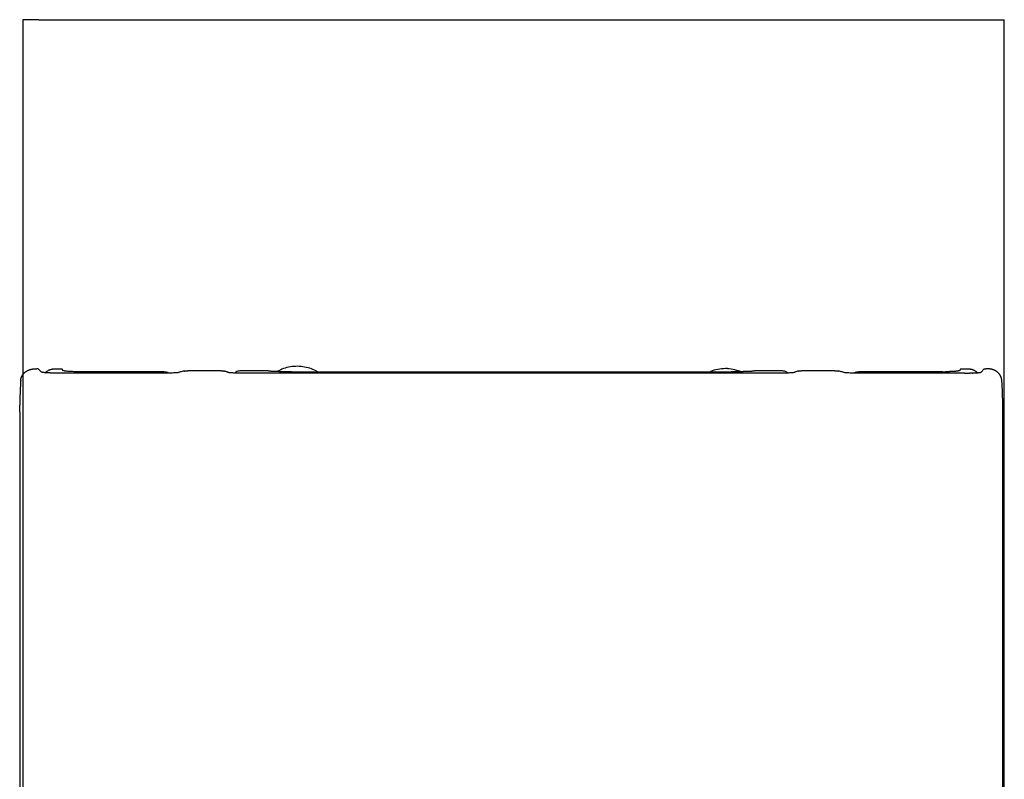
# Model space of a CAD drawing. Header units: millimetres. Extents: x 1141.823 to 1142.18, y 837.94 to 838.49.
# Tile 2 of 2: x 1141.823 to 1142.18, y 838.215 to 838.49. Entities that reach past the tile are written whole.
import ezdxf

# ---------------------------------------------------------------- set-up
doc = ezdxf.new("R2010")
doc.units = ezdxf.units.MM
doc.layers.add('SANINDUSA', color=3, linetype='Continuous')

msp = doc.modelspace()

# ---------------------------------------------------------------- linework, layer by layer
at = {"layer": 'SANINDUSA'}
for p, q in [((1141.83017, 838.48953), (1141.82445, 838.48953)), ((1141.83017, 838.48953), (1142.17372, 838.48953)), ((1142.17372, 838.48953), (1142.17945, 838.48953)), ((1141.82997, 838.36312), (1141.82947, 838.36312)), ((1141.83, 838.36309), (1141.83113, 838.36196)), ((1141.83648, 838.36309), (1141.8385, 838.36309)), ((1141.83914, 838.36246), (1141.8385, 838.36309)), ((1142.16378, 838.36309), (1142.16314, 838.36246)), ((1142.16378, 838.36309), (1142.1658, 838.36309)), ((1142.17228, 838.36309), (1142.17115, 838.36196)), ((1142.17228, 838.36309), (1142.17281, 838.36309)), ((1141.87651, 838.36157), (1141.83711, 838.36157)), ((1141.87545, 838.36207), (1141.84513, 838.36207)), ((1141.8769, 838.36158), (1141.87651, 838.36157)), ((1141.87728, 838.36158), (1141.8769, 838.36158)), ((1141.87765, 838.36158), (1141.87728, 838.36158)), ((1141.87802, 838.36159), (1141.87765, 838.36158)), ((1141.8785, 838.36161), (1141.87802, 838.36159)), ((1141.87896, 838.36163), (1141.8785, 838.36161)), ((1141.87932, 838.36164), (1141.87896, 838.36163)), ((1141.87961, 838.36166), (1141.87932, 838.36164)), ((1141.87987, 838.36168), (1141.87961, 838.36166)), ((1141.88011, 838.3617), (1141.87987, 838.36168)), ((1141.88032, 838.36172), (1141.88011, 838.3617)), ((1141.88051, 838.36174), (1141.88032, 838.36172)), ((1141.88066, 838.36177), (1141.88051, 838.36174)), ((1141.88078, 838.36179), (1141.88066, 838.36177)), ((1141.88086, 838.36181), (1141.88078, 838.36179)), ((1141.88107, 838.36189), (1141.88086, 838.36181)), ((1141.8814, 838.362), (1141.88107, 838.36189)), ((1141.88174, 838.3621), (1141.8814, 838.362)), ((1141.88208, 838.36218), (1141.88174, 838.3621)), ((1141.88243, 838.36226), (1141.88208, 838.36218)), ((1141.88277, 838.36232), (1141.88243, 838.36226)), ((1141.89616, 838.36243), (1141.88406, 838.36243)), ((1141.89759, 838.36226), (1141.89732, 838.36232)), ((1141.89785, 838.36218), (1141.89759, 838.36226)), ((1141.8981, 838.36209), (1141.89785, 838.36218)), ((1141.89833, 838.36199), (1141.8981, 838.36209)), ((1141.89854, 838.36189), (1141.89833, 838.36199)), ((1141.89862, 838.36183), (1141.89854, 838.36189)), ((1141.89869, 838.36181), (1141.89862, 838.36183)), ((1141.8988, 838.36178), (1141.89869, 838.36181)), ((1141.89895, 838.36176), (1141.8988, 838.36178)), ((1141.89912, 838.36173), (1141.89895, 838.36176)), ((1141.89932, 838.36171), (1141.89912, 838.36173)), ((1141.89956, 838.36169), (1141.89932, 838.36171)), ((1141.89981, 838.36167), (1141.89956, 838.36169)), ((1141.9001, 838.36165), (1141.89981, 838.36167)), ((1141.90044, 838.36163), (1141.9001, 838.36165)), ((1141.90081, 838.36162), (1141.90044, 838.36163)), ((1141.90112, 838.3616), (1141.90081, 838.36162)), ((1141.90144, 838.36159), (1141.90112, 838.3616)), ((1141.90181, 838.36159), (1141.90144, 838.36159)), ((1141.9022, 838.36158), (1141.90181, 838.36159)), ((1141.90259, 838.36158), (1141.9022, 838.36158)), ((1141.90299, 838.36157), (1141.90259, 838.36158)), ((1142.00114, 838.36157), (1141.90299, 838.36157)), ((1141.91309, 838.36243), (1141.90337, 838.36243)), ((1141.92156, 838.36207), (1142.00114, 838.36207)), ((1142.00114, 838.36207), (1142.08072, 838.36207)), ((1142.09929, 838.36157), (1142.00114, 838.36157)), ((1142.09891, 838.36243), (1142.08919, 838.36243)), ((1142.09969, 838.36158), (1142.09929, 838.36157)), ((1142.10008, 838.36158), (1142.09969, 838.36158)), ((1142.10047, 838.36159), (1142.10008, 838.36158)), ((1142.10084, 838.36159), (1142.10047, 838.36159)), ((1142.10116, 838.3616), (1142.10084, 838.36159)), ((1142.10147, 838.36162), (1142.10116, 838.3616)), ((1142.10184, 838.36163), (1142.10147, 838.36162)), ((1142.10218, 838.36165), (1142.10184, 838.36163)), ((1142.10247, 838.36167), (1142.10218, 838.36165)), ((1142.10272, 838.36169), (1142.10247, 838.36167)), ((1142.10296, 838.36171), (1142.10272, 838.36169)), ((1142.10316, 838.36173), (1142.10296, 838.36171)), ((1142.10333, 838.36176), (1142.10316, 838.36173)), ((1142.10348, 838.36178), (1142.10333, 838.36176)), ((1142.10359, 838.36181), (1142.10348, 838.36178)), ((1142.10366, 838.36183), (1142.10359, 838.36181)), ((1142.10374, 838.36189), (1142.10366, 838.36183)), ((1142.10395, 838.36199), (1142.10374, 838.36189)), ((1142.10418, 838.36209), (1142.10395, 838.36199)), ((1142.10443, 838.36218), (1142.10418, 838.36209)), ((1142.10469, 838.36226), (1142.10443, 838.36218)), ((1142.10496, 838.36232), (1142.10469, 838.36226)), ((1142.11822, 838.36243), (1142.10612, 838.36243)), ((1142.11985, 838.36226), (1142.11951, 838.36232)), ((1142.1202, 838.36218), (1142.11985, 838.36226)), ((1142.12054, 838.3621), (1142.1202, 838.36218)), ((1142.12088, 838.362), (1142.12054, 838.3621)), ((1142.12121, 838.36189), (1142.12088, 838.362)), ((1142.12142, 838.36181), (1142.12121, 838.36189)), ((1142.1215, 838.36179), (1142.12142, 838.36181)), ((1142.12162, 838.36177), (1142.1215, 838.36179)), ((1142.12177, 838.36174), (1142.12162, 838.36177)), ((1142.12196, 838.36172), (1142.12177, 838.36174)), ((1142.12217, 838.3617), (1142.12196, 838.36172)), ((1142.12241, 838.36168), (1142.12217, 838.3617)), ((1142.12267, 838.36166), (1142.12241, 838.36168)), ((1142.12296, 838.36164), (1142.12267, 838.36166)), ((1142.12332, 838.36163), (1142.12296, 838.36164)), ((1142.12378, 838.36161), (1142.12332, 838.36163)), ((1142.12426, 838.36159), (1142.12378, 838.36161)), ((1142.12463, 838.36158), (1142.12426, 838.36159)), ((1142.125, 838.36158), (1142.12463, 838.36158)), ((1142.12538, 838.36158), (1142.125, 838.36158)), ((1142.12577, 838.36157), (1142.12538, 838.36158)), ((1142.16517, 838.36157), (1142.12577, 838.36157)), ((1142.15715, 838.36207), (1142.12683, 838.36207)), ((1142.15715, 838.36207), (1142.15729, 838.36207)), ((1142.15729, 838.36207), (1142.15743, 838.36207)), ((1142.15743, 838.36207), (1142.15758, 838.36207)), ((1142.15758, 838.36207), (1142.15772, 838.36207)), ((1142.15772, 838.36207), (1142.15786, 838.36207)), ((1142.15786, 838.36207), (1142.158, 838.36207)), ((1142.158, 838.36207), (1142.15813, 838.36207)), ((1142.15813, 838.36207), (1142.15827, 838.36207)), ((1142.16004, 838.36212), (1142.15994, 838.36211)), ((1142.16013, 838.36212), (1142.16004, 838.36212)), ((1142.16727, 838.3616), (1142.16723, 838.3616)), ((1141.82329, 838.34877), (1141.8233, 838.34898)), ((1141.82329, 838.34857), (1141.82329, 838.34877)), ((1141.8233, 838.34979), (1141.82331, 838.34999)), ((1141.8233, 838.34959), (1141.8233, 838.34979)), ((1141.8233, 838.34938), (1141.8233, 838.34959)), ((1141.8233, 838.34918), (1141.8233, 838.34938)), ((1141.8233, 838.34898), (1141.8233, 838.34918)), ((1142.17898, 838.34979), (1142.17897, 838.34999)), ((1142.17898, 838.34959), (1142.17898, 838.34979)), ((1142.17898, 838.34938), (1142.17898, 838.34959)), ((1142.17898, 838.34918), (1142.17898, 838.34938)), ((1142.17899, 838.34898), (1142.17898, 838.34918)), ((1142.17899, 838.34877), (1142.17899, 838.34898)), ((1142.17899, 838.34857), (1142.17899, 838.34877)), ((1141.82329, 838.34713), (1141.82327, 838.1185)), ((1141.82329, 838.34836), (1141.82329, 838.34857)), ((1141.82329, 838.34816), (1141.82329, 838.34836)), ((1141.82329, 838.34795), (1141.82329, 838.34816)), ((1141.82329, 838.34775), (1141.82329, 838.34795)), ((1141.82329, 838.34754), (1141.82329, 838.34775)), ((1141.82329, 838.34754), (1141.82329, 838.34713)), ((1142.17899, 838.34836), (1142.17899, 838.34857)), ((1142.17899, 838.34816), (1142.17899, 838.34836)), ((1142.17899, 838.34795), (1142.17899, 838.34816)), ((1142.17899, 838.34775), (1142.17899, 838.34795)), ((1142.17899, 838.34754), (1142.17899, 838.34775)), ((1142.17899, 838.34713), (1142.17899, 838.34754)), ((1142.17901, 838.1185), (1142.17899, 838.34713))]:
    msp.add_line(p, q, dxfattribs=at)
at = {"layer": 'SANINDUSA', "flags": 128}
for points in [[(1141.82445, 838.48953), (1141.8244, 838.30948), (1141.82437, 838.18028)], [(1142.17952, 838.19519), (1142.17945, 838.48953)], [(1141.89616, 838.36243), (1141.89621, 838.36243), (1141.89626, 838.36243)], [(1141.89626, 838.36243), (1141.89631, 838.36243), (1141.89636, 838.36243)], [(1141.89636, 838.36243), (1141.89641, 838.36243), (1141.89646, 838.36243)], [(1141.89646, 838.36243), (1141.89651, 838.36242), (1141.89656, 838.36242)], [(1142.10572, 838.36242), (1142.10577, 838.36242), (1142.10582, 838.36243)], [(1142.10582, 838.36243), (1142.10587, 838.36243), (1142.10592, 838.36243)], [(1142.10592, 838.36243), (1142.10597, 838.36243), (1142.10602, 838.36243)], [(1142.10602, 838.36243), (1142.10607, 838.36243), (1142.10612, 838.36243)], [(1142.16709, 838.3616), (1142.16704, 838.3616), (1142.167, 838.3616)], [(1142.16718, 838.3616), (1142.16714, 838.3616), (1142.16709, 838.3616)], [(1142.16723, 838.3616), (1142.16723, 838.3616), (1142.16718, 838.3616)], [(1142.1674, 838.3616), (1142.16732, 838.3616), (1142.16727, 838.3616)], [(1142.1677, 838.36162), (1142.16766, 838.36161), (1142.16757, 838.36161)], [(1142.16778, 838.36162), (1142.16774, 838.36162), (1142.1677, 838.36162)], [(1142.16785, 838.36162), (1142.16782, 838.36162), (1142.16778, 838.36162)]]:
    msp.add_lwpolyline(points, dxfattribs=at)
at = {"layer": 'SANINDUSA'}
for points, knots in [([(1141.82686, 838.36282), (1141.8269, 838.36284), (1141.82698, 838.36286), (1141.82705, 838.36288), (1141.82709, 838.3629)], [0, 0, 0, 0, 0.500028, 1, 1, 1, 1]), ([(1141.82709, 838.3629), (1141.82713, 838.36291), (1141.8272, 838.36293), (1141.82728, 838.36295), (1141.82732, 838.36296)], [0, 0, 0, 0, 0.500014, 1, 1, 1, 1]), ([(1141.82732, 838.36296), (1141.82738, 838.36297), (1141.8275, 838.363), (1141.82762, 838.36302), (1141.82768, 838.36304)], [0, 0, 0, 0, 0.4999949, 1, 1, 1, 1]), ([(1141.82768, 838.36304), (1141.82774, 838.36305), (1141.82786, 838.36307), (1141.82799, 838.36308), (1141.82805, 838.36309)], [0, 0, 0, 0, 0.499963, 1, 1, 1, 1]), ([(1141.82805, 838.36309), (1141.82811, 838.3631), (1141.82824, 838.36311), (1141.82836, 838.36312), (1141.82842, 838.36312)], [0, 0, 0, 0, 0.4999311, 1, 1, 1, 1]), ([(1141.82842, 838.36312), (1141.82849, 838.36313), (1141.82861, 838.36313), (1141.82874, 838.36313), (1141.8288, 838.36313)], [0, 0, 0, 0, 0.4998989, 1, 1, 1, 1]), ([(1141.8288, 838.36313), (1141.82888, 838.36313), (1141.82902, 838.36313), (1141.82925, 838.36312), (1141.82939, 838.36312), (1141.82947, 838.36312)], [0, 0, 0, 0, 0.332831, 0.666183, 1, 1, 1, 1]), ([(1141.83, 838.36309), (1141.82999, 838.3631), (1141.82998, 838.36311), (1141.82998, 838.36311), (1141.82997, 838.36312)], [0, 0, 0, 0, 0.5001555, 1, 1, 1, 1]), ([(1141.83254, 838.36173), (1141.83255, 838.36174), (1141.83263, 838.36184), (1141.83285, 838.36205), (1141.83318, 838.36233), (1141.83357, 838.36257), (1141.83393, 838.36275), (1141.83432, 838.3629), (1141.83459, 838.36297), (1141.83473, 838.36301)], [0, 0, 0, 0, 0.015223, 0.139798, 0.352671, 0.509055, 0.669136, 0.832971, 1, 1, 1, 1]), ([(1141.83473, 838.36301), (1141.83479, 838.36302), (1141.83491, 838.36305), (1141.8351, 838.36308), (1141.8353, 838.3631), (1141.83549, 838.36312), (1141.83568, 838.36313), (1141.83588, 838.36313), (1141.83607, 838.36313), (1141.83627, 838.36312), (1141.8364, 838.3631), (1141.83647, 838.36309), (1141.83648, 838.36309)], [0, 0, 0, 0, 0.109185, 0.218794, 0.328752, 0.438978, 0.549392, 0.659912, 0.770456, 0.880946, 0.991973, 1, 1, 1, 1]), ([(1141.93099, 838.36207), (1141.93083, 838.36217), (1141.92997, 838.36273), (1141.9282, 838.36338), (1141.92573, 838.36397), (1141.92315, 838.36411), (1141.92058, 838.36379), (1141.9183, 838.36316), (1141.91701, 838.36243), (1141.91647, 838.36212)], [0, 0, 0, 0, 0.038178, 0.201671, 0.367924, 0.538295, 0.708339, 0.876585, 1, 1, 1, 1]), ([(1142.08403, 838.36214), (1142.08317, 838.36244), (1142.08142, 838.36305), (1142.07863, 838.36331), (1142.07589, 838.363), (1142.07401, 838.36255), (1142.07315, 838.36209), (1142.07311, 838.36207)], [0, 0, 0, 0, 0.24529, 0.492903, 0.740515, 0.985806, 1, 1, 1, 1]), ([(1142.08403, 838.36213), (1142.08317, 838.36243), (1142.08142, 838.36304), (1142.07863, 838.36329), (1142.07589, 838.36298), (1142.07402, 838.36254), (1142.07317, 838.36209), (1142.07313, 838.36207)], [0, 0, 0, 0, 0.245937, 0.494202, 0.742468, 0.988404, 1, 1, 1, 1]), ([(1142.1658, 838.36309), (1142.16588, 838.3631), (1142.16602, 838.36312), (1142.16625, 838.36313), (1142.16647, 838.36313), (1142.16669, 838.36313), (1142.16691, 838.36311), (1142.16713, 838.36309), (1142.16734, 838.36305), (1142.16748, 838.36302), (1142.16755, 838.36301)], [0, 0, 0, 0, 0.125806, 0.251547, 0.377139, 0.5025, 0.627547, 0.752197, 0.876374, 1, 1, 1, 1]), ([(1142.16755, 838.36301), (1142.16762, 838.36299), (1142.16775, 838.36296), (1142.16789, 838.36291), (1142.16796, 838.36289)], [0, 0, 0, 0, 0.500688, 1, 1, 1, 1]), ([(1142.16796, 838.36289), (1142.16802, 838.36287), (1142.16815, 838.36282), (1142.16828, 838.36277), (1142.16835, 838.36274)], [0, 0, 0, 0, 0.500906, 1, 1, 1, 1]), ([(1142.17348, 838.36313), (1142.1734, 838.36313), (1142.17326, 838.36313), (1142.17303, 838.36312), (1142.17288, 838.3631), (1142.17281, 838.36309)], [0, 0, 0, 0, 0.332669, 0.666033, 1, 1, 1, 1]), ([(1142.17386, 838.36312), (1142.17379, 838.36313), (1142.17367, 838.36313), (1142.17354, 838.36313), (1142.17348, 838.36313)], [0, 0, 0, 0, 0.49944, 1, 1, 1, 1]), ([(1142.17423, 838.36309), (1142.17417, 838.3631), (1142.17405, 838.36311), (1142.17392, 838.36312), (1142.17386, 838.36312)], [0, 0, 0, 0, 0.499335, 1, 1, 1, 1]), ([(1142.1746, 838.36304), (1142.17454, 838.36305), (1142.17442, 838.36307), (1142.17429, 838.36308), (1142.17423, 838.36309)], [0, 0, 0, 0, 0.499229, 1, 1, 1, 1]), ([(1142.17496, 838.36296), (1142.1749, 838.36297), (1142.17478, 838.363), (1142.17466, 838.36302), (1142.1746, 838.36304)], [0, 0, 0, 0, 0.499124, 1, 1, 1, 1]), ([(1142.17519, 838.3629), (1142.17515, 838.36291), (1142.17508, 838.36293), (1142.175, 838.36295), (1142.17496, 838.36296)], [0, 0, 0, 0, 0.499243, 1, 1, 1, 1]), ([(1142.17542, 838.36282), (1142.17538, 838.36284), (1142.1753, 838.36286), (1142.17523, 838.36288), (1142.17519, 838.3629)], [0, 0, 0, 0, 0.498773, 1, 1, 1, 1]), ([(1141.82368, 838.35917), (1141.82368, 838.35921), (1141.82369, 838.35928), (1141.82371, 838.35936), (1141.82371, 838.35939)], [0, 0, 0, 0, 0.5001099, 1, 1, 1, 1]), ([(1141.82371, 838.35939), (1141.82372, 838.35943), (1141.82374, 838.35951), (1141.82375, 838.35958), (1141.82376, 838.35962)], [0, 0, 0, 0, 0.500095, 1, 1, 1, 1]), ([(1141.82376, 838.35962), (1141.82377, 838.35965), (1141.82379, 838.35973), (1141.82381, 838.3598), (1141.82382, 838.35984)], [0, 0, 0, 0, 0.500081, 1, 1, 1, 1]), ([(1141.82382, 838.35984), (1141.82384, 838.35988), (1141.82386, 838.35995), (1141.82388, 838.36002), (1141.8239, 838.36006)], [0, 0, 0, 0, 0.500065, 1, 1, 1, 1]), ([(1141.8239, 838.36006), (1141.82391, 838.36009), (1141.82394, 838.36017), (1141.82397, 838.36024), (1141.82398, 838.36027)], [0, 0, 0, 0, 0.50005, 1, 1, 1, 1]), ([(1141.82398, 838.36027), (1141.824, 838.36031), (1141.82403, 838.36038), (1141.82407, 838.36045), (1141.82408, 838.36048)], [0, 0, 0, 0, 0.500034, 1, 1, 1, 1]), ([(1141.82408, 838.36048), (1141.8241, 838.36052), (1141.82414, 838.36059), (1141.82417, 838.36066), (1141.82419, 838.36069)], [0, 0, 0, 0, 0.500018, 1, 1, 1, 1]), ([(1141.82419, 838.36069), (1141.82422, 838.36073), (1141.82426, 838.3608), (1141.82431, 838.36088), (1141.82433, 838.36092)], [0, 0, 0, 0, 0.5000007, 1, 1, 1, 1]), ([(1141.82433, 838.36092), (1141.82436, 838.36095), (1141.82441, 838.36103), (1141.82446, 838.3611), (1141.82449, 838.36114)], [0, 0, 0, 0, 0.4999798, 1, 1, 1, 1]), ([(1141.82449, 838.36114), (1141.82452, 838.36118), (1141.82459, 838.36127), (1141.82466, 838.36136), (1141.8247, 838.3614)], [0, 0, 0, 0, 0.499944, 1, 1, 1, 1]), ([(1141.8247, 838.3614), (1141.82474, 838.36144), (1141.82482, 838.36153), (1141.8249, 838.36161), (1141.82494, 838.36165)], [0, 0, 0, 0, 0.499911, 1, 1, 1, 1]), ([(1141.82494, 838.36165), (1141.82498, 838.36169), (1141.82507, 838.36177), (1141.82515, 838.36185), (1141.82519, 838.36189)], [0, 0, 0, 0, 0.499876, 1, 1, 1, 1]), ([(1141.82519, 838.36189), (1141.82524, 838.36193), (1141.82533, 838.362), (1141.82543, 838.36207), (1141.82547, 838.36211)], [0, 0, 0, 0, 0.499841, 1, 1, 1, 1]), ([(1141.82547, 838.36211), (1141.8255, 838.36213), (1141.82555, 838.36216), (1141.8256, 838.3622), (1141.82563, 838.36222)], [0, 0, 0, 0, 0.500489, 1, 1, 1, 1]), ([(1141.82563, 838.36222), (1141.82566, 838.36224), (1141.82572, 838.36228), (1141.82579, 838.36232), (1141.82582, 838.36234)], [0, 0, 0, 0, 0.500115, 1, 1, 1, 1]), ([(1141.82582, 838.36234), (1141.82585, 838.36236), (1141.82592, 838.3624), (1141.82598, 838.36243), (1141.82602, 838.36245)], [0, 0, 0, 0, 0.5001, 1, 1, 1, 1]), ([(1141.82602, 838.36245), (1141.82605, 838.36247), (1141.82612, 838.36251), (1141.82618, 838.36254), (1141.82622, 838.36256)], [0, 0, 0, 0, 0.500085, 1, 1, 1, 1]), ([(1141.82622, 838.36256), (1141.82625, 838.36257), (1141.82632, 838.36261), (1141.82639, 838.36264), (1141.82643, 838.36265)], [0, 0, 0, 0, 0.50007, 1, 1, 1, 1]), ([(1141.82643, 838.36265), (1141.82646, 838.36267), (1141.82654, 838.3627), (1141.82661, 838.36273), (1141.82664, 838.36274)], [0, 0, 0, 0, 0.5000557, 1, 1, 1, 1]), ([(1141.82664, 838.36274), (1141.82668, 838.36276), (1141.82675, 838.36279), (1141.82683, 838.36281), (1141.82686, 838.36282)], [0, 0, 0, 0, 0.500042, 1, 1, 1, 1]), ([(1141.83538, 838.36159), (1141.83531, 838.36159), (1141.83516, 838.3616), (1141.83496, 838.3616), (1141.83477, 838.36161), (1141.8346, 838.36161), (1141.83443, 838.36162), (1141.83413, 838.36163), (1141.83372, 838.36165), (1141.83315, 838.36168), (1141.83261, 838.36171), (1141.83213, 838.36176), (1141.83177, 838.3618), (1141.83152, 838.36184), (1141.83135, 838.36187), (1141.83124, 838.36191), (1141.83117, 838.36193), (1141.83114, 838.36195), (1141.83113, 838.36196)], [0, 0, 0, 0, 0.031471, 0.061058, 0.089003, 0.115496, 0.140718, 0.164841, 0.25769, 0.339505, 0.460574, 0.569145, 0.669659, 0.748731, 0.825151, 0.884158, 0.942343, 1, 1, 1, 1]), ([(1141.83711, 838.36157), (1141.83704, 838.36157), (1141.83689, 838.36157), (1141.83666, 838.36158), (1141.83645, 838.36158), (1141.83625, 838.36158), (1141.83605, 838.36158), (1141.83587, 838.36158), (1141.8357, 838.36159), (1141.83553, 838.36159), (1141.83543, 838.36159), (1141.83538, 838.36159)], [0, 0, 0, 0, 0.129727, 0.256692, 0.379581, 0.497048, 0.608335, 0.713891, 0.81411, 0.909363, 1, 1, 1, 1]), ([(1141.84513, 838.36207), (1141.84475, 838.36207), (1141.84437, 838.36207), (1141.84363, 838.36208), (1141.84327, 838.36209), (1141.84257, 838.3621), (1141.84223, 838.36212), (1141.84159, 838.36214), (1141.8413, 838.36216), (1141.84076, 838.3622), (1141.8405, 838.36222), (1141.84006, 838.36226), (1141.83987, 838.36228), (1141.83955, 838.36233), (1141.83942, 838.36235), (1141.83923, 838.3624), (1141.83917, 838.36243), (1141.83914, 838.36246)], [0, 0, 0, 0, 0.125, 0.125, 0.25, 0.25, 0.375, 0.375, 0.5, 0.5, 0.625, 0.625, 0.75, 0.75, 0.875, 0.875, 1, 1, 1, 1]), ([(1141.87545, 838.36207), (1141.8755, 838.36207), (1141.8756, 838.36206), (1141.8757, 838.36206), (1141.87575, 838.36205)], [0, 0, 0, 0, 0.5004899, 1, 1, 1, 1]), ([(1141.87575, 838.36205), (1141.8758, 838.36205), (1141.8759, 838.36204), (1141.87601, 838.36203), (1141.87606, 838.36202)], [0, 0, 0, 0, 0.5, 1, 1, 1, 1]), ([(1141.87606, 838.36202), (1141.87611, 838.36201), (1141.87621, 838.36199), (1141.87631, 838.36197), (1141.87636, 838.36196)], [0, 0, 0, 0, 0.5000007, 1, 1, 1, 1]), ([(1141.87636, 838.36196), (1141.87641, 838.36195), (1141.87651, 838.36192), (1141.8766, 838.36189), (1141.87665, 838.36188)], [0, 0, 0, 0, 0.500002, 1, 1, 1, 1]), ([(1141.87665, 838.36188), (1141.8767, 838.36186), (1141.8768, 838.36183), (1141.87689, 838.36179), (1141.87694, 838.36177)], [0, 0, 0, 0, 0.4999938, 1, 1, 1, 1]), ([(1141.87694, 838.36177), (1141.87699, 838.36175), (1141.87708, 838.36171), (1141.87717, 838.36166), (1141.87722, 838.36164)], [0, 0, 0, 0, 0.499529, 1, 1, 1, 1]), ([(1141.88277, 838.36232), (1141.8828, 838.36233), (1141.88286, 838.36234), (1141.88292, 838.36234), (1141.88294, 838.36235)], [0, 0, 0, 0, 0.500033, 1, 1, 1, 1]), ([(1141.88294, 838.36235), (1141.88297, 838.36235), (1141.88303, 838.36236), (1141.88309, 838.36237), (1141.88311, 838.36237)], [0, 0, 0, 0, 0.500029, 1, 1, 1, 1]), ([(1141.88311, 838.36237), (1141.88314, 838.36237), (1141.8832, 838.36238), (1141.88325, 838.36239), (1141.88328, 838.36239)], [0, 0, 0, 0, 0.500022, 1, 1, 1, 1]), ([(1141.88328, 838.36239), (1141.88331, 838.36239), (1141.88336, 838.3624), (1141.88342, 838.3624), (1141.88344, 838.36241)], [0, 0, 0, 0, 0.50001, 1, 1, 1, 1]), ([(1141.88344, 838.36241), (1141.88347, 838.36241), (1141.88352, 838.36241), (1141.88358, 838.36242), (1141.8836, 838.36242)], [0, 0, 0, 0, 0.4999864, 1, 1, 1, 1]), ([(1141.8836, 838.36242), (1141.88363, 838.36242), (1141.88368, 838.36242), (1141.88373, 838.36243), (1141.88376, 838.36243)], [0, 0, 0, 0, 0.499942, 1, 1, 1, 1]), ([(1141.88376, 838.36243), (1141.88379, 838.36243), (1141.88384, 838.36243), (1141.88389, 838.36243), (1141.88391, 838.36243)], [0, 0, 0, 0, 0.499865, 1, 1, 1, 1]), ([(1141.88391, 838.36243), (1141.88394, 838.36243), (1141.88399, 838.36244), (1141.88404, 838.36243), (1141.88406, 838.36243)], [0, 0, 0, 0, 0.4997533, 1, 1, 1, 1]), ([(1141.89656, 838.36242), (1141.89659, 838.36242), (1141.89666, 838.36242), (1141.89672, 838.36241), (1141.89675, 838.36241)], [0, 0, 0, 0, 0.500026, 1, 1, 1, 1]), ([(1141.89675, 838.36241), (1141.89679, 838.3624), (1141.89685, 838.3624), (1141.89691, 838.36239), (1141.89695, 838.36238)], [0, 0, 0, 0, 0.4999815, 1, 1, 1, 1]), ([(1141.89695, 838.36238), (1141.89698, 838.36238), (1141.89704, 838.36237), (1141.8971, 838.36236), (1141.89714, 838.36235)], [0, 0, 0, 0, 0.499963, 1, 1, 1, 1]), ([(1141.89714, 838.36235), (1141.89717, 838.36235), (1141.89723, 838.36234), (1141.89729, 838.36233), (1141.89732, 838.36232)], [0, 0, 0, 0, 0.499954, 1, 1, 1, 1]), ([(1141.90337, 838.36243), (1141.90285, 838.36239), (1141.90199, 838.36232), (1141.90133, 838.36181), (1141.90107, 838.36161)], [0, 0, 0, 0, 0.611698, 1, 1, 1, 1]), ([(1141.91312, 838.36237), (1141.91312, 838.36237), (1141.91311, 838.36238), (1141.91311, 838.36239), (1141.9131, 838.3624), (1141.9131, 838.36241), (1141.9131, 838.36242), (1141.9131, 838.36243), (1141.9131, 838.36243), (1141.91309, 838.36243)], [0, 0, 0, 0, 0.145514, 0.32218, 0.483255, 0.64433, 0.822176, 0.924094, 1, 1, 1, 1]), ([(1141.91316, 838.36235), (1141.91316, 838.36235), (1141.91314, 838.36236), (1141.91313, 838.36236), (1141.91312, 838.36237)], [0, 0, 0, 0, 0.500581, 1, 1, 1, 1]), ([(1141.91324, 838.36232), (1141.91322, 838.36233), (1141.9132, 838.36234), (1141.91317, 838.36234), (1141.91316, 838.36235)], [0, 0, 0, 0, 0.5004804, 1, 1, 1, 1]), ([(1141.91334, 838.3623), (1141.91332, 838.36231), (1141.91329, 838.36231), (1141.91325, 838.36232), (1141.91324, 838.36232)], [0, 0, 0, 0, 0.500315, 1, 1, 1, 1]), ([(1141.91347, 838.36228), (1141.91345, 838.36229), (1141.9134, 838.36229), (1141.91336, 838.3623), (1141.91334, 838.3623)], [0, 0, 0, 0, 0.500115, 1, 1, 1, 1]), ([(1141.91363, 838.36226), (1141.91361, 838.36227), (1141.91355, 838.36227), (1141.9135, 838.36228), (1141.91347, 838.36228)], [0, 0, 0, 0, 0.499914, 1, 1, 1, 1]), ([(1141.91382, 838.36225), (1141.91379, 838.36225), (1141.91372, 838.36226), (1141.91366, 838.36226), (1141.91363, 838.36226)], [0, 0, 0, 0, 0.4997434, 1, 1, 1, 1]), ([(1141.91408, 838.36223), (1141.91403, 838.36223), (1141.91394, 838.36224), (1141.91386, 838.36224), (1141.91382, 838.36225)], [0, 0, 0, 0, 0.502119, 1, 1, 1, 1]), ([(1141.91435, 838.36221), (1141.91431, 838.36221), (1141.91421, 838.36222), (1141.91412, 838.36222), (1141.91408, 838.36223)], [0, 0, 0, 0, 0.502703, 1, 1, 1, 1]), ([(1141.91465, 838.36219), (1141.9146, 838.36219), (1141.9145, 838.3622), (1141.9144, 838.3622), (1141.91435, 838.36221)], [0, 0, 0, 0, 0.503119, 1, 1, 1, 1]), ([(1141.91497, 838.36217), (1141.91491, 838.36218), (1141.91481, 838.36218), (1141.9147, 838.36219), (1141.91465, 838.36219)], [0, 0, 0, 0, 0.503366, 1, 1, 1, 1]), ([(1141.9153, 838.36216), (1141.91524, 838.36216), (1141.91513, 838.36217), (1141.91502, 838.36217), (1141.91497, 838.36217)], [0, 0, 0, 0, 0.50347, 1, 1, 1, 1]), ([(1141.91564, 838.36215), (1141.91558, 838.36215), (1141.91547, 838.36215), (1141.91536, 838.36216), (1141.9153, 838.36216)], [0, 0, 0, 0, 0.503438, 1, 1, 1, 1]), ([(1141.916, 838.36214), (1141.91594, 838.36214), (1141.91582, 838.36214), (1141.9157, 838.36215), (1141.91564, 838.36215)], [0, 0, 0, 0, 0.503297, 1, 1, 1, 1]), ([(1141.91659, 838.36212), (1141.91649, 838.36212), (1141.91629, 838.36213), (1141.91609, 838.36213), (1141.916, 838.36214)], [0, 0, 0, 0, 0.501933, 1, 1, 1, 1]), ([(1141.91719, 838.36211), (1141.91709, 838.36211), (1141.91688, 838.36211), (1141.91669, 838.36212), (1141.91659, 838.36212)], [0, 0, 0, 0, 0.502233, 1, 1, 1, 1]), ([(1141.9178, 838.3621), (1141.9177, 838.3621), (1141.91749, 838.3621), (1141.91729, 838.3621), (1141.91719, 838.36211)], [0, 0, 0, 0, 0.50248, 1, 1, 1, 1]), ([(1141.91842, 838.36209), (1141.91831, 838.36209), (1141.9181, 838.36209), (1141.9179, 838.36209), (1141.9178, 838.3621)], [0, 0, 0, 0, 0.5026773, 1, 1, 1, 1]), ([(1141.91904, 838.36208), (1141.91893, 838.36208), (1141.91873, 838.36208), (1141.91852, 838.36208), (1141.91842, 838.36209)], [0, 0, 0, 0, 0.50283, 1, 1, 1, 1]), ([(1141.91967, 838.36207), (1141.91956, 838.36207), (1141.91935, 838.36208), (1141.91914, 838.36208), (1141.91904, 838.36208)], [0, 0, 0, 0, 0.502937, 1, 1, 1, 1]), ([(1141.9203, 838.36207), (1141.92019, 838.36207), (1141.91998, 838.36207), (1141.91977, 838.36207), (1141.91967, 838.36207)], [0, 0, 0, 0, 0.503017, 1, 1, 1, 1]), ([(1141.92093, 838.36207), (1141.92083, 838.36207), (1141.92061, 838.36207), (1141.9204, 838.36207), (1141.9203, 838.36207)], [0, 0, 0, 0, 0.50307, 1, 1, 1, 1]), ([(1141.92156, 838.36207), (1141.92146, 838.36207), (1141.92125, 838.36207), (1141.92104, 838.36207), (1141.92093, 838.36207)], [0, 0, 0, 0, 0.503102, 1, 1, 1, 1]), ([(1142.08135, 838.36207), (1142.08124, 838.36207), (1142.08103, 838.36207), (1142.08082, 838.36207), (1142.08072, 838.36207)], [0, 0, 0, 0, 0.496898, 1, 1, 1, 1]), ([(1142.08198, 838.36207), (1142.08188, 838.36207), (1142.08167, 838.36207), (1142.08146, 838.36207), (1142.08135, 838.36207)], [0, 0, 0, 0, 0.49693, 1, 1, 1, 1]), ([(1142.08261, 838.36207), (1142.08251, 838.36207), (1142.0823, 838.36207), (1142.08209, 838.36207), (1142.08198, 838.36207)], [0, 0, 0, 0, 0.496983, 1, 1, 1, 1]), ([(1142.08324, 838.36208), (1142.08314, 838.36208), (1142.08293, 838.36208), (1142.08272, 838.36207), (1142.08261, 838.36207)], [0, 0, 0, 0, 0.4970635, 1, 1, 1, 1]), ([(1142.08386, 838.36209), (1142.08376, 838.36208), (1142.08355, 838.36208), (1142.08335, 838.36208), (1142.08324, 838.36208)], [0, 0, 0, 0, 0.497171, 1, 1, 1, 1]), ([(1142.08448, 838.3621), (1142.08438, 838.36209), (1142.08418, 838.36209), (1142.08397, 838.36209), (1142.08386, 838.36209)], [0, 0, 0, 0, 0.497323, 1, 1, 1, 1]), ([(1142.08509, 838.36211), (1142.08499, 838.3621), (1142.08479, 838.3621), (1142.08458, 838.3621), (1142.08448, 838.3621)], [0, 0, 0, 0, 0.49752, 1, 1, 1, 1]), ([(1142.08569, 838.36212), (1142.08559, 838.36212), (1142.0854, 838.36211), (1142.08519, 838.36211), (1142.08509, 838.36211)], [0, 0, 0, 0, 0.497767, 1, 1, 1, 1]), ([(1142.08628, 838.36214), (1142.08619, 838.36213), (1142.08599, 838.36213), (1142.08579, 838.36212), (1142.08569, 838.36212)], [0, 0, 0, 0, 0.498067, 1, 1, 1, 1]), ([(1142.08664, 838.36215), (1142.08658, 838.36215), (1142.08646, 838.36214), (1142.08634, 838.36214), (1142.08628, 838.36214)], [0, 0, 0, 0, 0.496703, 1, 1, 1, 1]), ([(1142.08698, 838.36216), (1142.08693, 838.36216), (1142.08681, 838.36215), (1142.0867, 838.36215), (1142.08664, 838.36215)], [0, 0, 0, 0, 0.496562, 1, 1, 1, 1]), ([(1142.08731, 838.36217), (1142.08726, 838.36217), (1142.08715, 838.36217), (1142.08704, 838.36216), (1142.08698, 838.36216)], [0, 0, 0, 0, 0.49653, 1, 1, 1, 1]), ([(1142.08763, 838.36219), (1142.08758, 838.36219), (1142.08747, 838.36218), (1142.08737, 838.36218), (1142.08731, 838.36217)], [0, 0, 0, 0, 0.496634, 1, 1, 1, 1]), ([(1142.08793, 838.36221), (1142.08788, 838.3622), (1142.08778, 838.3622), (1142.08768, 838.36219), (1142.08763, 838.36219)], [0, 0, 0, 0, 0.496881, 1, 1, 1, 1]), ([(1142.0882, 838.36223), (1142.08816, 838.36222), (1142.08807, 838.36222), (1142.08797, 838.36221), (1142.08793, 838.36221)], [0, 0, 0, 0, 0.497297, 1, 1, 1, 1]), ([(1142.08846, 838.36225), (1142.08842, 838.36224), (1142.08834, 838.36224), (1142.08825, 838.36223), (1142.0882, 838.36223)], [0, 0, 0, 0, 0.497881, 1, 1, 1, 1]), ([(1142.08865, 838.36226), (1142.08862, 838.36226), (1142.08856, 838.36226), (1142.08849, 838.36225), (1142.08846, 838.36225)], [0, 0, 0, 0, 0.500257, 1, 1, 1, 1]), ([(1142.08881, 838.36228), (1142.08878, 838.36228), (1142.08873, 838.36227), (1142.08867, 838.36227), (1142.08865, 838.36226)], [0, 0, 0, 0, 0.500086, 1, 1, 1, 1]), ([(1142.08894, 838.3623), (1142.08892, 838.3623), (1142.08888, 838.36229), (1142.08883, 838.36229), (1142.08881, 838.36228)], [0, 0, 0, 0, 0.4998852, 1, 1, 1, 1]), ([(1142.08904, 838.36232), (1142.08903, 838.36232), (1142.089, 838.36231), (1142.08896, 838.36231), (1142.08894, 838.3623)], [0, 0, 0, 0, 0.4996853, 1, 1, 1, 1]), ([(1142.08912, 838.36235), (1142.08911, 838.36234), (1142.08908, 838.36234), (1142.08906, 838.36233), (1142.08904, 838.36232)], [0, 0, 0, 0, 0.499519, 1, 1, 1, 1]), ([(1142.08916, 838.36237), (1142.08915, 838.36236), (1142.08914, 838.36236), (1142.08913, 838.36235), (1142.08912, 838.36235)], [0, 0, 0, 0, 0.499419, 1, 1, 1, 1]), ([(1142.08919, 838.36243), (1142.08918, 838.36243), (1142.08918, 838.36243), (1142.08918, 838.36242), (1142.08918, 838.36242), (1142.08918, 838.36241), (1142.08918, 838.3624), (1142.08917, 838.36239), (1142.08917, 838.36238), (1142.08916, 838.36237), (1142.08916, 838.36237)], [0, 0, 0, 0, 0.07585, 0.177818, 0.284787, 0.355661, 0.516734, 0.677808, 0.838556, 1, 1, 1, 1]), ([(1142.10121, 838.36161), (1142.10095, 838.36181), (1142.10029, 838.36232), (1142.09943, 838.36239), (1142.09891, 838.36243)], [0, 0, 0, 0, 0.388302, 1, 1, 1, 1]), ([(1142.10496, 838.36232), (1142.10499, 838.36233), (1142.10505, 838.36234), (1142.10511, 838.36235), (1142.10514, 838.36235)], [0, 0, 0, 0, 0.500046, 1, 1, 1, 1]), ([(1142.10514, 838.36235), (1142.10518, 838.36236), (1142.10524, 838.36237), (1142.1053, 838.36238), (1142.10533, 838.36238)], [0, 0, 0, 0, 0.500037, 1, 1, 1, 1]), ([(1142.10533, 838.36238), (1142.10537, 838.36239), (1142.10543, 838.3624), (1142.10549, 838.3624), (1142.10553, 838.36241)], [0, 0, 0, 0, 0.500019, 1, 1, 1, 1]), ([(1142.10553, 838.36241), (1142.10556, 838.36241), (1142.10562, 838.36242), (1142.10569, 838.36242), (1142.10572, 838.36242)], [0, 0, 0, 0, 0.499974, 1, 1, 1, 1]), ([(1142.11822, 838.36243), (1142.11824, 838.36243), (1142.11829, 838.36244), (1142.11834, 838.36243), (1142.11837, 838.36243)], [0, 0, 0, 0, 0.5002467, 1, 1, 1, 1]), ([(1142.11837, 838.36243), (1142.11839, 838.36243), (1142.11844, 838.36243), (1142.11849, 838.36243), (1142.11852, 838.36243)], [0, 0, 0, 0, 0.5001354, 1, 1, 1, 1]), ([(1142.11852, 838.36243), (1142.11855, 838.36243), (1142.1186, 838.36242), (1142.11865, 838.36242), (1142.11868, 838.36242)], [0, 0, 0, 0, 0.500058, 1, 1, 1, 1]), ([(1142.11868, 838.36242), (1142.1187, 838.36242), (1142.11876, 838.36241), (1142.11881, 838.36241), (1142.11884, 838.36241)], [0, 0, 0, 0, 0.500014, 1, 1, 1, 1]), ([(1142.11884, 838.36241), (1142.11887, 838.3624), (1142.11892, 838.3624), (1142.11897, 838.36239), (1142.119, 838.36239)], [0, 0, 0, 0, 0.49999, 1, 1, 1, 1]), ([(1142.119, 838.36239), (1142.11903, 838.36239), (1142.11908, 838.36238), (1142.11914, 838.36237), (1142.11917, 838.36237)], [0, 0, 0, 0, 0.499978, 1, 1, 1, 1]), ([(1142.11917, 838.36237), (1142.1192, 838.36237), (1142.11925, 838.36236), (1142.11931, 838.36235), (1142.11934, 838.36235)], [0, 0, 0, 0, 0.4999707, 1, 1, 1, 1]), ([(1142.11934, 838.36235), (1142.11936, 838.36234), (1142.11942, 838.36234), (1142.11948, 838.36233), (1142.11951, 838.36232)], [0, 0, 0, 0, 0.499967, 1, 1, 1, 1]), ([(1142.12506, 838.36164), (1142.12511, 838.36166), (1142.1252, 838.36171), (1142.12529, 838.36175), (1142.12534, 838.36177)], [0, 0, 0, 0, 0.499994, 1, 1, 1, 1]), ([(1142.12534, 838.36177), (1142.12539, 838.36179), (1142.12548, 838.36183), (1142.12558, 838.36186), (1142.12563, 838.36188)], [0, 0, 0, 0, 0.500007, 1, 1, 1, 1]), ([(1142.12563, 838.36188), (1142.12568, 838.36189), (1142.12577, 838.36192), (1142.12587, 838.36195), (1142.12592, 838.36196)], [0, 0, 0, 0, 0.499999, 1, 1, 1, 1]), ([(1142.12592, 838.36196), (1142.12597, 838.36197), (1142.12607, 838.36199), (1142.12617, 838.36201), (1142.12622, 838.36202)], [0, 0, 0, 0, 0.5, 1, 1, 1, 1]), ([(1142.12622, 838.36202), (1142.12627, 838.36203), (1142.12638, 838.36204), (1142.12648, 838.36205), (1142.12653, 838.36205)], [0, 0, 0, 0, 0.500001, 1, 1, 1, 1]), ([(1142.12653, 838.36205), (1142.12658, 838.36206), (1142.12668, 838.36206), (1142.12678, 838.36207), (1142.12683, 838.36207)], [0, 0, 0, 0, 0.499505, 1, 1, 1, 1]), ([(1142.15955, 838.3621), (1142.15948, 838.3621), (1142.15935, 838.36209), (1142.15914, 838.36209), (1142.15892, 838.36208), (1142.15871, 838.36208), (1142.15849, 838.36208), (1142.15835, 838.36207), (1142.15827, 838.36207)], [0, 0, 0, 0, 0.1670557, 0.3336458, 0.5000025, 0.6663586, 0.8329471, 1, 1, 1, 1]), ([(1142.15975, 838.36211), (1142.15972, 838.36211), (1142.15965, 838.3621), (1142.15959, 838.3621), (1142.15955, 838.3621)], [0, 0, 0, 0, 0.499999, 1, 1, 1, 1]), ([(1142.15994, 838.36211), (1142.15991, 838.36211), (1142.15985, 838.36211), (1142.15978, 838.36211), (1142.15975, 838.36211)], [0, 0, 0, 0, 0.5, 1, 1, 1, 1]), ([(1142.16314, 838.36246), (1142.16313, 838.36245), (1142.16312, 838.36244), (1142.16309, 838.36242), (1142.16304, 838.3624), (1142.16299, 838.36239), (1142.16293, 838.36237), (1142.16281, 838.36234), (1142.1626, 838.36231), (1142.16225, 838.36226), (1142.16182, 838.36222), (1142.16138, 838.36219), (1142.16095, 838.36216), (1142.16055, 838.36214), (1142.16027, 838.36213), (1142.16013, 838.36212)], [0, 0, 0, 0, 0.041801, 0.083458, 0.125039, 0.166615, 0.208256, 0.25003, 0.375049, 0.500161, 0.625027, 0.749985, 0.833376, 0.916527, 1, 1, 1, 1]), ([(1142.16517, 838.36157), (1142.1652, 838.36157), (1142.16526, 838.36157), (1142.16533, 838.36157), (1142.16536, 838.36157)], [0, 0, 0, 0, 0.5001765, 1, 1, 1, 1]), ([(1142.167, 838.3616), (1142.16698, 838.3616), (1142.16695, 838.3616), (1142.16692, 838.36159), (1142.1669, 838.36159)], [0, 0, 0, 0, 0.500058, 1, 1, 1, 1]), ([(1142.16757, 838.36161), (1142.16754, 838.36161), (1142.16749, 838.36161), (1142.16743, 838.36161), (1142.1674, 838.3616)], [0, 0, 0, 0, 0.493831, 1, 1, 1, 1]), ([(1142.16835, 838.36274), (1142.16841, 838.36271), (1142.16853, 838.36266), (1142.16865, 838.36259), (1142.16871, 838.36256)], [0, 0, 0, 0, 0.501087, 1, 1, 1, 1]), ([(1142.16871, 838.36256), (1142.16877, 838.36253), (1142.16889, 838.36246), (1142.169, 838.36238), (1142.16905, 838.36235)], [0, 0, 0, 0, 0.501227, 1, 1, 1, 1]), ([(1142.16905, 838.36235), (1142.1691, 838.36231), (1142.1692, 838.36224), (1142.16935, 838.36212), (1142.16944, 838.36204), (1142.16948, 838.362)], [0, 0, 0, 0, 0.335328, 0.668811, 1, 1, 1, 1]), ([(1142.16948, 838.362), (1142.16952, 838.36196), (1142.1696, 838.36188), (1142.16968, 838.3618), (1142.16971, 838.36176)], [0, 0, 0, 0, 0.501588, 1, 1, 1, 1]), ([(1142.17564, 838.36274), (1142.1756, 838.36276), (1142.17553, 838.36279), (1142.17545, 838.36281), (1142.17542, 838.36282)], [0, 0, 0, 0, 0.498789, 1, 1, 1, 1]), ([(1142.17585, 838.36265), (1142.17582, 838.36267), (1142.17575, 838.3627), (1142.17567, 838.36273), (1142.17564, 838.36274)], [0, 0, 0, 0, 0.498807, 1, 1, 1, 1]), ([(1142.17606, 838.36256), (1142.17603, 838.36257), (1142.17596, 838.36261), (1142.17589, 838.36264), (1142.17585, 838.36265)], [0, 0, 0, 0, 0.498826, 1, 1, 1, 1]), ([(1142.17627, 838.36245), (1142.17623, 838.36247), (1142.17616, 838.36251), (1142.1761, 838.36254), (1142.17606, 838.36256)], [0, 0, 0, 0, 0.498846, 1, 1, 1, 1]), ([(1142.17646, 838.36234), (1142.17643, 838.36236), (1142.17636, 838.3624), (1142.1763, 838.36243), (1142.17627, 838.36245)], [0, 0, 0, 0, 0.4988688, 1, 1, 1, 1]), ([(1142.17665, 838.36222), (1142.17662, 838.36224), (1142.17656, 838.36228), (1142.17649, 838.36232), (1142.17646, 838.36234)], [0, 0, 0, 0, 0.498455, 1, 1, 1, 1]), ([(1142.17681, 838.36211), (1142.17678, 838.36213), (1142.17673, 838.36216), (1142.17668, 838.3622), (1142.17665, 838.36222)], [0, 0, 0, 0, 0.498825, 1, 1, 1, 1]), ([(1142.17709, 838.36189), (1142.17704, 838.36193), (1142.17695, 838.362), (1142.17686, 838.36207), (1142.17681, 838.36211)], [0, 0, 0, 0, 0.49784, 1, 1, 1, 1]), ([(1142.17734, 838.36165), (1142.1773, 838.36169), (1142.17722, 838.36177), (1142.17713, 838.36185), (1142.17709, 838.36189)], [0, 0, 0, 0, 0.499709, 1, 1, 1, 1]), ([(1142.17758, 838.3614), (1142.17754, 838.36144), (1142.17747, 838.36153), (1142.17738, 838.36161), (1142.17734, 838.36165)], [0, 0, 0, 0, 0.499986, 1, 1, 1, 1]), ([(1142.17779, 838.36114), (1142.17776, 838.36118), (1142.17769, 838.36127), (1142.17762, 838.36136), (1142.17758, 838.3614)], [0, 0, 0, 0, 0.500036, 1, 1, 1, 1]), ([(1142.17795, 838.36092), (1142.17792, 838.36095), (1142.17787, 838.36103), (1142.17782, 838.3611), (1142.17779, 838.36114)], [0, 0, 0, 0, 0.500068, 1, 1, 1, 1]), ([(1142.17809, 838.36069), (1142.17807, 838.36073), (1142.17802, 838.3608), (1142.17797, 838.36088), (1142.17795, 838.36092)], [0, 0, 0, 0, 0.500107, 1, 1, 1, 1]), ([(1142.1782, 838.36048), (1142.17818, 838.36052), (1142.17815, 838.36059), (1142.17811, 838.36066), (1142.17809, 838.36069)], [0, 0, 0, 0, 0.4998994, 1, 1, 1, 1]), ([(1142.1783, 838.36027), (1142.17828, 838.36031), (1142.17825, 838.36038), (1142.17822, 838.36045), (1142.1782, 838.36048)], [0, 0, 0, 0, 0.499926, 1, 1, 1, 1]), ([(1142.17838, 838.36006), (1142.17837, 838.36009), (1142.17834, 838.36017), (1142.17831, 838.36024), (1142.1783, 838.36027)], [0, 0, 0, 0, 0.499954, 1, 1, 1, 1]), ([(1142.17846, 838.35984), (1142.17845, 838.35988), (1142.17842, 838.35995), (1142.1784, 838.36002), (1142.17838, 838.36006)], [0, 0, 0, 0, 0.499984, 1, 1, 1, 1]), ([(1142.17852, 838.35962), (1142.17851, 838.35965), (1142.17849, 838.35973), (1142.17847, 838.3598), (1142.17846, 838.35984)], [0, 0, 0, 0, 0.500017, 1, 1, 1, 1]), ([(1142.17857, 838.35939), (1142.17856, 838.35943), (1142.17855, 838.35951), (1142.17853, 838.35958), (1142.17852, 838.35962)], [0, 0, 0, 0, 0.500052, 1, 1, 1, 1]), ([(1142.1786, 838.35917), (1142.1786, 838.35921), (1142.17859, 838.35928), (1142.17857, 838.35936), (1142.17857, 838.35939)], [0, 0, 0, 0, 0.5000914, 1, 1, 1, 1]), ([(1141.82365, 838.35894), (1141.82365, 838.35885), (1141.82363, 838.35866), (1141.82361, 838.35836), (1141.82359, 838.35805), (1141.82357, 838.35772), (1141.82355, 838.35737), (1141.82353, 838.357), (1141.82351, 838.35661), (1141.82348, 838.35615), (1141.82346, 838.35561), (1141.82343, 838.35484), (1141.82339, 838.35383), (1141.82336, 838.35283), (1141.82334, 838.35199), (1141.82333, 838.35138), (1141.82332, 838.35071), (1141.82331, 838.35024), (1141.82331, 838.34999)], [0, 0, 0, 0, 0.03962, 0.080175, 0.121773, 0.164526, 0.208554, 0.253989, 0.301054, 0.349964, 0.416663, 0.487742, 0.606417, 0.744221, 0.800723, 0.862367, 0.92729, 1, 1, 1, 1]), ([(1141.82365, 838.35894), (1141.82366, 838.35898), (1141.82366, 838.35905), (1141.82367, 838.35913), (1141.82367, 838.35917)], [0, 0, 0, 0, 0.500118, 1, 1, 1, 1]), ([(1142.17863, 838.35894), (1142.17862, 838.35898), (1142.17862, 838.35905), (1142.17861, 838.35913), (1142.1786, 838.35917)], [0, 0, 0, 0, 0.500135, 1, 1, 1, 1]), ([(1142.17897, 838.34999), (1142.17897, 838.35012), (1142.17897, 838.35039), (1142.17896, 838.35077), (1142.17896, 838.35112), (1142.17895, 838.35146), (1142.17894, 838.35178), (1142.17894, 838.35208), (1142.17893, 838.35247), (1142.17892, 838.35295), (1142.17889, 838.35377), (1142.17886, 838.35475), (1142.17882, 838.35572), (1142.17878, 838.35646), (1142.17875, 838.35703), (1142.17872, 838.35756), (1142.17869, 838.35805), (1142.17866, 838.35851), (1142.17864, 838.3588), (1142.17863, 838.35894)], [0, 0, 0, 0, 0.03974, 0.077012, 0.112119, 0.145367, 0.176994, 0.207176, 0.236084, 0.297591, 0.354496, 0.491063, 0.610699, 0.681517, 0.748439, 0.815372, 0.879343, 0.940758, 1, 1, 1, 1])]:
    msp.add_open_spline(points, degree=3, knots=knots, dxfattribs=at)
for points in [[(1142.16536, 838.36157), (1142.16562, 838.36158), (1142.16569, 838.36158), (1142.16575, 838.36158)], [(1142.16575, 838.36158), (1142.16582, 838.36158), (1142.16588, 838.36158), (1142.16595, 838.36158)], [(1142.16595, 838.36158), (1142.16601, 838.36158), (1142.16608, 838.36158), (1142.16614, 838.36158)], [(1142.16614, 838.36158), (1142.16621, 838.36158), (1142.16627, 838.36158), (1142.16633, 838.36158)], [(1142.16633, 838.36158), (1142.1664, 838.36158), (1142.16646, 838.36158), (1142.16652, 838.36159)], [(1142.16652, 838.36159), (1142.16659, 838.36159), (1142.16665, 838.36159), (1142.16671, 838.36159)], [(1142.16671, 838.36159), (1142.16678, 838.36159), (1142.16684, 838.36159), (1142.1669, 838.36159)], [(1142.16785, 838.36162), (1142.16788, 838.36162), (1142.1679, 838.36162), (1142.16793, 838.36162)], [(1142.16793, 838.36162), (1142.16795, 838.36162), (1142.16798, 838.36162), (1142.168, 838.36162)], [(1142.168, 838.36162), (1142.16804, 838.36162), (1142.16809, 838.36163), (1142.16813, 838.36163)], [(1142.16813, 838.36163), (1142.16817, 838.36163), (1142.16821, 838.36163), (1142.16825, 838.36163)], [(1142.16825, 838.36163), (1142.16829, 838.36164), (1142.16833, 838.36164), (1142.16837, 838.36164)], [(1142.16837, 838.36164), (1142.16841, 838.36164), (1142.16845, 838.36164), (1142.16849, 838.36164)], [(1142.16849, 838.36164), (1142.16853, 838.36165), (1142.16858, 838.36165), (1142.16862, 838.36165)], [(1142.16862, 838.36165), (1142.16867, 838.36165), (1142.16872, 838.36166), (1142.16876, 838.36166)], [(1142.16876, 838.36166), (1142.16881, 838.36166), (1142.16885, 838.36166), (1142.1689, 838.36166)], [(1142.1689, 838.36166), (1142.16894, 838.36167), (1142.16898, 838.36167), (1142.16903, 838.36167)], [(1142.16903, 838.36167), (1142.16907, 838.36167), (1142.16911, 838.36168), (1142.16915, 838.36168)], [(1142.16915, 838.36168), (1142.16919, 838.36168), (1142.16922, 838.36168), (1142.16926, 838.36169)], [(1142.16926, 838.36169), (1142.16931, 838.36169), (1142.16936, 838.36169), (1142.16941, 838.3617)], [(1142.16941, 838.3617), (1142.16946, 838.3617), (1142.16951, 838.3617), (1142.16956, 838.36171)], [(1142.16956, 838.36171), (1142.1696, 838.36171), (1142.16965, 838.36171), (1142.1697, 838.36172)], [(1142.1697, 838.36172), (1142.16974, 838.36172), (1142.16979, 838.36173), (1142.16983, 838.36173)], [(1142.16983, 838.36173), (1142.16988, 838.36173), (1142.16992, 838.36174), (1142.16996, 838.36174)], [(1142.16996, 838.36174), (1142.17, 838.36174), (1142.17004, 838.36175), (1142.17007, 838.36175)], [(1142.17007, 838.36175), (1142.17011, 838.36176), (1142.17015, 838.36176), (1142.17019, 838.36176)], [(1142.17019, 838.36176), (1142.17022, 838.36177), (1142.17026, 838.36177), (1142.17029, 838.36178)], [(1142.17029, 838.36178), (1142.17033, 838.36178), (1142.17036, 838.36178), (1142.1704, 838.36179)], [(1142.1704, 838.36179), (1142.17043, 838.36179), (1142.17046, 838.3618), (1142.17049, 838.3618)], [(1142.17049, 838.3618), (1142.17052, 838.3618), (1142.17055, 838.36181), (1142.17058, 838.36181)], [(1142.17058, 838.36181), (1142.17061, 838.36182), (1142.17064, 838.36182), (1142.17067, 838.36183)], [(1142.17067, 838.36183), (1142.1707, 838.36183), (1142.17072, 838.36184), (1142.17075, 838.36184)], [(1142.17075, 838.36184), (1142.17077, 838.36184), (1142.1708, 838.36185), (1142.17082, 838.36185)], [(1142.17082, 838.36185), (1142.17084, 838.36186), (1142.17087, 838.36186), (1142.17089, 838.36187)], [(1142.17089, 838.36187), (1142.17091, 838.36187), (1142.17093, 838.36188), (1142.17094, 838.36188)], [(1142.17094, 838.36188), (1142.17096, 838.36188), (1142.17098, 838.36189), (1142.17099, 838.36189)], [(1142.17099, 838.36189), (1142.17101, 838.3619), (1142.17103, 838.3619), (1142.17104, 838.36191)], [(1142.17104, 838.36191), (1142.17105, 838.36191), (1142.17107, 838.36192), (1142.17108, 838.36192)], [(1142.17108, 838.36192), (1142.17109, 838.36193), (1142.1711, 838.36193), (1142.17111, 838.36194)], [(1142.17111, 838.36194), (1142.17112, 838.36194), (1142.17113, 838.36194), (1142.17113, 838.36195)], [(1142.17113, 838.36195), (1142.17114, 838.36195), (1142.17115, 838.36196), (1142.17115, 838.36196)]]:
    msp.add_open_spline(points, degree=3, dxfattribs=at)

doc.saveas('drawing.dxf')
